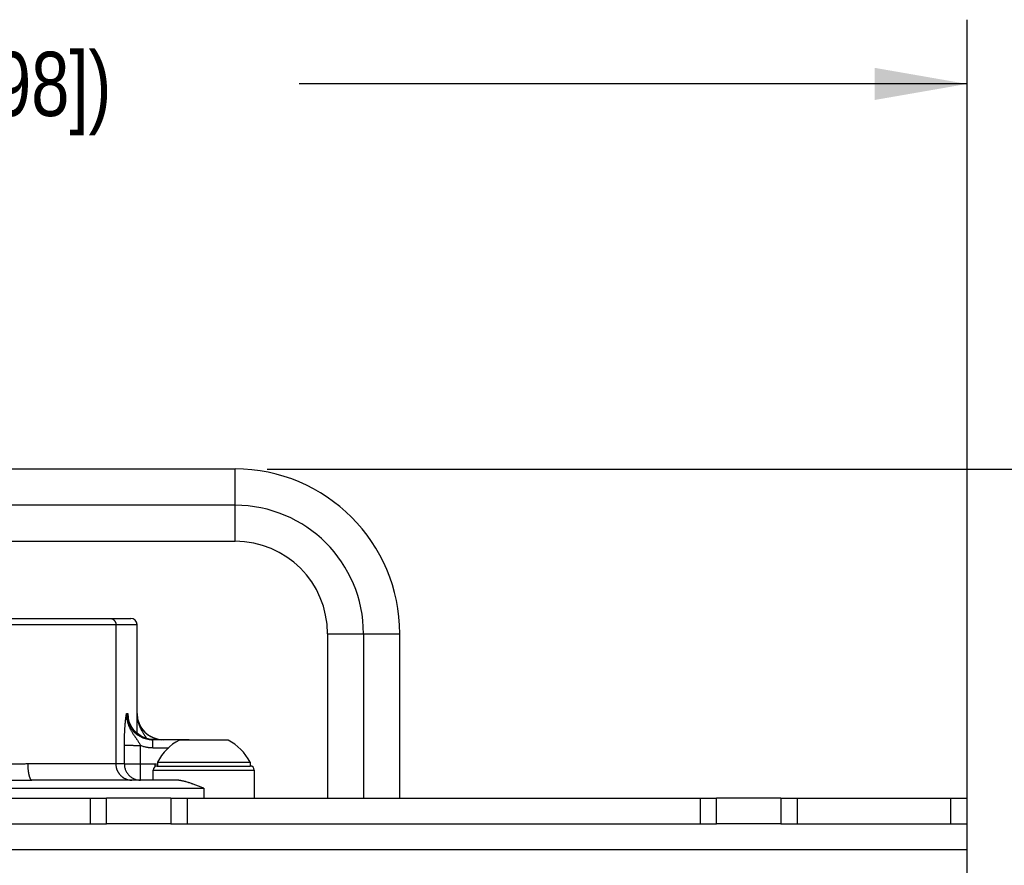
# Model space of a CAD drawing. Header units: inches. Extents: x 0 to 34, y 0 to 22.
# Tile 117 of 119: x 29.3 to 31.2, y 6 to 7.7. Entities that reach past the tile are written whole.
import ezdxf

# ---------------------------------------------------------------- set-up
doc = ezdxf.new("R2010")
doc.units = ezdxf.units.IN
doc.header["$LTSCALE"] = 1.87
doc.header["$MEASUREMENT"] = 0
doc.layers.get('0').update_dxf_attribs({"linetype": 'CONTINUOUS'})
doc.layers.add('02___PRT_ALL_AXES', color=7, linetype='CONTINUOUS')
doc.layers.add('DIMENSIONS', color=7, linetype='CONTINUOUS')
doc.styles.get("Standard").update_dxf_attribs({"font": 'txt', "width": 0.8})
doc.dimstyles.new('DIMSTYLE_1', dxfattribs={"dimtxt": 0.125, "dimasz": 0.18, "dimexe": 0.125, "dimexo": 0.0625, "dimgap": 0.0625, "dimtad": 0, "dimtih": 1, "dimtoh": 1, "dimdec": 3, "dimlfac": 2, "dimzin": 4, "dimdsep": 46, "dimtxsty": 'STANDARD', "dimblk": '_FILLED', "dimblk1": '_FILLED', "dimblk2": '_FILLED', "dimcen": 0.09, "dimadec": 0, "dimazin": 0, "dimtp": 0.001, "dimtm": 0.001, "dimtfac": 1, "dimtdec": 3, "dimtofl": 0, "dimtmove": 0, "dimatfit": 3, "dimldrblk": '_FILLED', "dimfxl": 1, "dimtolj": 1, "dimtzin": 4, "dimarcsym": 0})

# ---------------------------------------------------------------- blocks, each defined once
blk = doc.blocks.new('_FILLED')
at = {"color": 0, "linetype": 'BYBLOCK'}
blk.add_solid([(0, 0), (-1, 0.174), (-1, -0.174)], dxfattribs=at)
blk = doc.blocks.new('*D0')
at = {"layer": 'DIMENSIONS', "color": 2, "linetype": 'CONTINUOUS'}
for p, q in [((29.732, 6.7974), (32.4057, 6.7974)), ((32.2807, 6.7974), (32.2807, 5.822)), ((32.2807, 4.5966), (32.2807, 5.572)), ((30.7333, 4.5966), (32.4057, 4.5966))]:
    blk.add_line(p, q, dxfattribs=at)
at = {"layer": 'DIMENSIONS', "color": 2, "linetype": 'CONTINUOUS', "xscale": 0.18, "yscale": 0.18, "zscale": 0.18}
for p, rotation in [((32.2807, 6.7974), 90), ((32.2807, 4.5966), 270)]:
    blk.add_blockref('_FILLED', p, dxfattribs=dict(at, rotation=rotation))
at = {"layer": 'DIMENSIONS', "color": 2, "linetype": 'CONTINUOUS', "insert": (32.2807, 5.7595), "char_height": 0.125, "width": 1.525, "attachment_point": 2, "line_spacing_factor": 0.9}
blk.add_mtext('(4.402{\\Ftxt.shx;\\W1.000000;\\H0.125000; }[111.8])', dxfattribs=at)
blk = doc.blocks.new('*D1')
at = {"layer": 'DIMENSIONS', "color": 2, "linetype": 'CONTINUOUS'}
for p, q in [((26.7445, 6.1199), (26.7445, 7.6724)), ((31.0945, 6.1199), (31.0945, 7.6724)), ((26.7445, 7.5474), (28.0445, 7.5474)), ((31.0945, 7.5474), (29.7945, 7.5474))]:
    blk.add_line(p, q, dxfattribs=at)
at = {"layer": 'DIMENSIONS', "color": 2, "linetype": 'CONTINUOUS', "xscale": 0.18, "yscale": 0.18, "zscale": 0.18, "rotation": 180}
blk.add_blockref('_FILLED', (26.7445, 7.5474), dxfattribs=at)
at = {"layer": 'DIMENSIONS', "color": 2, "linetype": 'CONTINUOUS', "xscale": 0.18, "yscale": 0.18, "zscale": 0.18}
blk.add_blockref('_FILLED', (31.0945, 7.5474), dxfattribs=at)
at = {"layer": 'DIMENSIONS', "color": 2, "linetype": 'CONTINUOUS', "insert": (28.9195, 7.6099), "char_height": 0.125, "width": 1.625, "attachment_point": 2, "line_spacing_factor": 0.9}
blk.add_mtext('(8.700{\\Ftxt.shx;\\W1.000000;\\H0.125000; }[220.98])', dxfattribs=at)

msp = doc.modelspace()

# ---------------------------------------------------------------- linework, layer by layer
at = {"color": 7, "linetype": 'CONTINUOUS'}
for p, q in [((29.66955, 6.79738), (28.16955, 6.79738)), ((29.66955, 6.65676), (29.66955, 6.79798)), ((29.66955, 6.72738), (28.16955, 6.72738)), ((29.66955, 6.65676), (28.16955, 6.65676)), ((28.37232, 6.50727), (29.46681, 6.50727)), ((28.36051, 6.49546), (29.47862, 6.49546)), ((29.43743, 6.49546), (29.43743, 6.2238)), ((29.47862, 6.32223), (29.47862, 6.49546)), ((29.84955, 6.47738), (29.99017, 6.47738)), ((29.84955, 6.47738), (29.84955, 6.15738)), ((29.91955, 6.47738), (29.91955, 6.15738)), ((29.99017, 6.15738), (29.99017, 6.47738)), ((29.45811, 6.32223), (29.46066, 6.32223)), ((29.46066, 6.32223), (29.46169, 6.3144)), ((29.46119, 6.31549), (29.46116, 6.31563)), ((29.46118, 6.31548), (29.46116, 6.31558)), ((29.47842, 6.32223), (29.47799, 6.2842)), ((29.47862, 6.32223), (29.47842, 6.32223)), ((29.50951, 6.25557), (29.50951, 6.27105)), ((29.57705, 6.27105), (29.50951, 6.27105)), ((29.65605, 6.27037), (29.56105, 6.27037)), ((29.57705, 6.27105), (29.57705, 6.27037)), ((29.45399, 6.2238), (29.45405, 6.26058)), ((29.48533, 6.22325), (29.4854, 6.26003)), ((29.50951, 6.25557), (29.54031, 6.25557)), ((29.45399, 6.2238), (29.26595, 6.2238)), ((29.48533, 6.19231), (29.48533, 6.22325)), ((29.51406, 6.22325), (29.48533, 6.22325)), ((29.51012, 6.19231), (29.51012, 6.21199)), ((29.51012, 6.21199), (29.70697, 6.21199)), ((29.51406, 6.21871), (29.51406, 6.22325)), ((29.51799, 6.21987), (29.6991, 6.21987)), ((29.5183, 6.22744), (29.5183, 6.21987)), ((29.5183, 6.22744), (29.6988, 6.22744)), ((29.6988, 6.22744), (29.6988, 6.21987)), ((29.70697, 6.21199), (29.70697, 6.15738)), ((29.205, 6.19201), (29.27415, 6.19231)), ((29.55514, 6.19231), (29.27415, 6.19231)), ((29.18297, 6.17656), (29.60855, 6.17656)), ((29.60855, 6.17656), (29.60855, 6.15738)), ((28.41955, 6.15738), (29.41955, 6.15738)), ((29.38805, 6.10738), (29.38805, 6.15738)), ((29.41955, 6.10738), (29.41955, 6.15738)), ((29.54455, 6.15738), (30.60705, 6.15738)), ((29.54455, 6.15738), (29.54455, 6.10738)), ((29.57605, 6.15738), (29.57605, 6.10738)), ((30.57555, 6.10738), (30.57555, 6.15738)), ((30.60705, 6.10738), (30.60705, 6.15738)), ((30.73205, 6.15738), (31.09455, 6.15738)), ((30.73205, 6.15738), (30.73205, 6.10738)), ((30.76355, 6.15738), (30.76355, 6.10738)), ((31.06305, 6.10738), (31.06305, 6.15738)), ((31.09455, 5.20163), (31.09455, 6.15738)), ((28.41955, 6.10738), (29.41955, 6.10738)), ((29.54455, 6.10738), (30.60705, 6.10738)), ((30.73205, 6.10738), (31.09455, 6.10738)), ((26.74455, 6.05738), (31.09455, 6.05738))]:
    msp.add_line(p, q, dxfattribs=at)
msp.add_lwpolyline([(29.50952, 6.27124), (29.50474, 6.27159), (29.49563, 6.27378), (29.48706, 6.27759), (29.47932, 6.28288), (29.47268, 6.28947), (29.46735, 6.29716), (29.46351, 6.30566), (29.46116, 6.31558)], dxfattribs=at)
for centre, radius, start, end in [((29.66955, 6.47738), 0.32062, 0, 90), ((29.66955, 6.47738), 0.25, 0, 90), ((29.66955, 6.47738), 0.18, 0, 90), ((29.46681, 6.49546), 0.01181, 0, 90), ((29.51976, 6.32337), 0.05911, 181.10916, 187.57469), ((29.51149, 6.32234), 0.05083, 180.1234, 187.75936), ((29.51189, 6.32238), 0.05123, 187.74905, 188.4534), ((29.06928, 6.26487), 0.39552, 7.0149, 7.19377), ((29.08847, 6.26728), 0.37618, 6.86395, 7.00735), ((29.52981, 6.32223), 0.05118, 180, 270), ((29.60855, 6.18031), 0.10182, 117.8092, 152.42486), ((29.57705, 6.23955), 0.0315, 78.27537, 90), ((29.60855, 6.18031), 0.10182, 27.57514, 62.1908), ((29.51799, 6.21199), 0.00787, 90, 180), ((29.51405, 6.17545), 0.0478, 84.90578, 89.9933), ((29.6991, 6.21199), 0.00787, 0, 90)]:
    msp.add_arc(centre, radius, start, end, dxfattribs=at)
for points, knots in [([(29.42571, 6.50727), (29.42609, 6.50727), (29.42686, 6.50723), (29.42781, 6.50709), (29.42856, 6.50692), (29.4293, 6.50671), (29.4302, 6.50639), (29.43107, 6.50597), (29.43174, 6.50559), (29.43238, 6.50518), (29.43315, 6.5046), (29.43401, 6.50382), (29.43478, 6.50296), (29.43535, 6.50218), (29.43576, 6.50153), (29.43614, 6.50086), (29.43655, 6.49998), (29.43688, 6.49907), (29.43708, 6.49833), (29.43725, 6.49757), (29.43739, 6.49661), (29.43743, 6.49584), (29.43743, 6.49546)], [0, 0, 0, 0, 0.0621715, 0.1244732, 0.1556496, 0.1868214, 0.2491352, 0.3114621, 0.3426497, 0.3738511, 0.4362769, 0.4987522, 0.5612757, 0.6238434, 0.6551495, 0.6864628, 0.7491001, 0.8117921, 0.843174, 0.8745719, 0.9373422, 1, 1, 1, 1]), ([(29.45405, 6.26058), (29.45405, 6.26223), (29.45407, 6.26552), (29.45414, 6.2704), (29.45424, 6.27443), (29.45433, 6.2776), (29.45441, 6.27993), (29.4545, 6.28223), (29.45463, 6.28521), (29.45481, 6.28882), (29.45502, 6.29235), (29.4552, 6.29508), (29.45535, 6.29705), (29.45549, 6.29896), (29.45569, 6.30142), (29.45596, 6.30436), (29.45629, 6.30773), (29.45658, 6.31042), (29.45682, 6.31249), (29.45701, 6.31397), (29.45719, 6.31542), (29.45743, 6.31728), (29.45774, 6.31955), (29.45799, 6.32134), (29.45811, 6.32223)], [0, 0, 0, 0, 0.0800207, 0.1592776, 0.2371715, 0.2754441, 0.3131943, 0.3503638, 0.3868929, 0.4578483, 0.5257689, 0.5585328, 0.5904836, 0.621607, 0.651877, 0.7098982, 0.7647075, 0.8165059, 0.8413435, 0.8654982, 0.8890336, 0.9120402, 0.9567356, 1, 1, 1, 1]), ([(29.45811, 6.32223), (29.45809, 6.32126), (29.4581, 6.31932), (29.45826, 6.31643), (29.45857, 6.31356), (29.459, 6.31073), (29.45956, 6.30796), (29.46024, 6.30525), (29.46102, 6.30262), (29.46189, 6.30006), (29.46285, 6.29759), (29.46387, 6.2952), (29.46495, 6.29291), (29.46607, 6.29071), (29.46722, 6.2886), (29.46839, 6.28657), (29.46957, 6.28464), (29.47074, 6.28278), (29.47191, 6.281), (29.47306, 6.27929), (29.47418, 6.27764), (29.47527, 6.27606), (29.47633, 6.27453), (29.47735, 6.27305), (29.47833, 6.27161), (29.47957, 6.26977), (29.48102, 6.26755), (29.48262, 6.26497), (29.48407, 6.26248), (29.48497, 6.26084), (29.4854, 6.26003)], [0, 0, 0, 0, 0.0420226, 0.083968, 0.1257063, 0.1670982, 0.2080154, 0.248392, 0.2881655, 0.3272591, 0.365595, 0.4031263, 0.4398032, 0.475563, 0.5103462, 0.544144, 0.5769522, 0.6087571, 0.6395455, 0.6693321, 0.6981368, 0.7259769, 0.7528745, 0.7788765, 0.804036, 0.8284074, 0.874981, 0.9189112, 0.960487, 1, 1, 1, 1]), ([(29.45811, 6.32223), (29.45811, 6.32055), (29.45827, 6.31719), (29.45901, 6.31221), (29.46023, 6.30732), (29.46193, 6.30257), (29.4641, 6.29802), (29.46627, 6.29442), (29.4682, 6.29168), (29.46976, 6.2897), (29.47141, 6.2878), (29.47373, 6.28538), (29.47685, 6.28257), (29.48024, 6.28008), (29.48308, 6.27829), (29.48528, 6.27705), (29.48753, 6.27592), (29.49061, 6.27457), (29.49457, 6.27317), (29.49947, 6.27195), (29.50447, 6.27121), (29.50783, 6.27105), (29.50951, 6.27105)], [0, 0, 0, 0, 0.0624577, 0.1249197, 0.1873792, 0.2498282, 0.3122751, 0.3747327, 0.405974, 0.4372157, 0.4684571, 0.4996985, 0.5621696, 0.6246611, 0.6559232, 0.6871889, 0.7184576, 0.7497298, 0.8122729, 0.8748419, 0.9374231, 1, 1, 1, 1]), ([(29.51018, 6.27109), (29.5087, 6.27115), (29.50573, 6.27139), (29.50134, 6.27214), (29.49702, 6.27326), (29.49352, 6.2745), (29.49079, 6.27567), (29.48811, 6.27696), (29.48488, 6.27879), (29.48181, 6.28088), (29.47947, 6.28271), (29.47778, 6.28415), (29.47615, 6.28567), (29.47459, 6.28726), (29.4731, 6.28891), (29.47121, 6.2912), (29.46904, 6.29421), (29.46713, 6.29739), (29.46578, 6.30003), (29.46485, 6.30205), (29.46401, 6.30411), (29.46301, 6.3069), (29.462, 6.31047), (29.46143, 6.31339), (29.46121, 6.31485)], [0, 0, 0, 0, 0.0625441, 0.1251008, 0.1876546, 0.2501929, 0.2814634, 0.3127317, 0.3752494, 0.4377584, 0.469015, 0.5002678, 0.5315175, 0.5627655, 0.5940133, 0.6252609, 0.6877383, 0.7502034, 0.7814367, 0.812666, 0.8438929, 0.8751195, 0.9375598, 1, 1, 1, 1]), ([(29.47842, 6.32223), (29.47842, 6.3209), (29.47851, 6.31825), (29.47884, 6.31498), (29.47922, 6.3124), (29.47967, 6.30988), (29.48037, 6.3068), (29.48124, 6.30379), (29.48201, 6.30146), (29.48263, 6.29976), (29.48328, 6.29809), (29.48396, 6.29646), (29.48467, 6.29487), (29.48539, 6.29333), (29.48613, 6.29182), (29.48689, 6.29035), (29.48765, 6.28892), (29.48867, 6.28709), (29.48996, 6.28489), (29.49151, 6.28236), (29.4928, 6.28034), (29.49381, 6.27878), (29.49456, 6.27765), (29.49528, 6.27655), (29.49623, 6.27512), (29.49692, 6.27406), (29.49738, 6.27336)], [0, 0, 0, 0, 0.0748892, 0.1488031, 0.1853463, 0.2215765, 0.2930175, 0.3630241, 0.3974473, 0.4314513, 0.4650148, 0.4981166, 0.5307313, 0.5628299, 0.5943796, 0.6253507, 0.655742, 0.6855597, 0.7434876, 0.7991506, 0.8525815, 0.8784751, 0.9038271, 0.9286418, 0.9529306, 1, 1, 1, 1]), ([(29.47842, 6.32223), (29.47842, 6.32104), (29.47851, 6.31867), (29.47888, 6.31513), (29.4795, 6.31163), (29.48035, 6.30817), (29.48127, 6.30535), (29.48211, 6.30314), (29.4828, 6.30151), (29.48355, 6.2999), (29.48462, 6.29779), (29.48609, 6.29523), (29.48807, 6.29228), (29.48988, 6.28995), (29.49142, 6.28816), (29.49262, 6.28686), (29.49386, 6.2856), (29.49558, 6.28399), (29.49782, 6.28208), (29.50067, 6.27999), (29.50365, 6.2781), (29.50571, 6.27697), (29.50676, 6.27645)], [0, 0, 0, 0, 0.0627474, 0.1254873, 0.1882124, 0.2509114, 0.3135728, 0.3448918, 0.3761997, 0.4074975, 0.4387861, 0.5013276, 0.5638299, 0.6262854, 0.6574975, 0.6886953, 0.7198783, 0.7510476, 0.8133422, 0.8755976, 0.9378166, 1, 1, 1, 1]), ([(29.50676, 6.27645), (29.50755, 6.27606), (29.50874, 6.2755), (29.51035, 6.27482), (29.51199, 6.27418), (29.51406, 6.27346), (29.51742, 6.27248), (29.52171, 6.27158), (29.5252, 6.27122), (29.52695, 6.27112)], [0, 0, 0, 0, 0.1251179, 0.1876661, 0.2502059, 0.3752558, 0.5002852, 0.7501996, 1, 1, 1, 1]), ([(29.45405, 6.26058), (29.45407, 6.26058), (29.45412, 6.26057), (29.45421, 6.26056), (29.45431, 6.26055), (29.45447, 6.26053), (29.45472, 6.26051), (29.45506, 6.26049), (29.45547, 6.26046), (29.45594, 6.26044), (29.45648, 6.26041), (29.45709, 6.26039), (29.45776, 6.26037), (29.45879, 6.26033), (29.46024, 6.26029), (29.46216, 6.26025), (29.46429, 6.26021), (29.46662, 6.26017), (29.46912, 6.26014), (29.47174, 6.26011), (29.47444, 6.26009), (29.47719, 6.26007), (29.48085, 6.26005), (29.48359, 6.26004), (29.4854, 6.26003)], [0, 0, 0, 0, 0.002298, 0.005066, 0.0083107, 0.0120381, 0.0209644, 0.0318904, 0.0448601, 0.0599169, 0.0771038, 0.0964639, 0.1180207, 0.1417209, 0.1952605, 0.2565009, 0.3248597, 0.3996368, 0.4796616, 0.5636454, 0.6502999, 0.7383698, 0.8267346, 1, 1, 1, 1]), ([(29.4854, 6.26003), (29.48636, 6.25967), (29.48829, 6.25897), (29.49124, 6.25807), (29.49422, 6.2573), (29.49674, 6.25677), (29.49876, 6.25642), (29.50029, 6.25619), (29.50182, 6.256), (29.50386, 6.25579), (29.50643, 6.25562), (29.50848, 6.25557), (29.50951, 6.25557)], [0, 0, 0, 0, 0.1249625, 0.2499776, 0.3749945, 0.4999913, 0.562492, 0.6249951, 0.6875037, 0.7500177, 0.8750336, 1, 1, 1, 1]), ([(29.26595, 6.2238), (29.26345, 6.2238), (29.25842, 6.22377), (29.25086, 6.22364), (29.24327, 6.22347), (29.2331, 6.22324), (29.22034, 6.22299), (29.21012, 6.22291), (29.205, 6.22291)], [0, 0, 0, 0, 0.123352, 0.2473527, 0.3719241, 0.4969794, 0.748152, 1, 1, 1, 1]), ([(29.26595, 6.2238), (29.26595, 6.22286), (29.26598, 6.22095), (29.26608, 6.21805), (29.26626, 6.21513), (29.26647, 6.2127), (29.26669, 6.21077), (29.26687, 6.20935), (29.26707, 6.20795), (29.26729, 6.20658), (29.26752, 6.20525), (29.26778, 6.20396), (29.26805, 6.20273), (29.26834, 6.20155), (29.26865, 6.20043), (29.26897, 6.19937), (29.26931, 6.19839), (29.26965, 6.19747), (29.27001, 6.19662), (29.27037, 6.19585), (29.27074, 6.19515), (29.27111, 6.19453), (29.27149, 6.19399), (29.27187, 6.19353), (29.27226, 6.19315), (29.27264, 6.19284), (29.27302, 6.1926), (29.27334, 6.19245), (29.2736, 6.19238), (29.27378, 6.19234), (29.27397, 6.19231), (29.27409, 6.19231), (29.27415, 6.19231)], [0, 0, 0, 0, 0.0835265, 0.1691903, 0.255847, 0.3423656, 0.38522, 0.4275886, 0.4692986, 0.5101785, 0.5500577, 0.5887674, 0.6261412, 0.6620155, 0.696248, 0.7287678, 0.7595228, 0.7884637, 0.8155455, 0.8407289, 0.8639831, 0.8852898, 0.9046682, 0.9222357, 0.9381468, 0.9525777, 0.9657309, 0.9778384, 0.9835851, 0.9891704, 0.9946299, 1, 1, 1, 1]), ([(29.43743, 6.2238), (29.43743, 6.22277), (29.4375, 6.22123), (29.43775, 6.21918), (29.43801, 6.21766), (29.43835, 6.21615), (29.43876, 6.21466), (29.43924, 6.21319), (29.43979, 6.21174), (29.44042, 6.21033), (29.44111, 6.20895), (29.44186, 6.2076), (29.44268, 6.2063), (29.44357, 6.20503), (29.44482, 6.20341), (29.44654, 6.2015), (29.44844, 6.19976), (29.45005, 6.19849), (29.45131, 6.1976), (29.4526, 6.19678), (29.45394, 6.19601), (29.45531, 6.19532), (29.45671, 6.19469), (29.45814, 6.19414), (29.4596, 6.19365), (29.46108, 6.19324), (29.46258, 6.1929), (29.46409, 6.19263), (29.46612, 6.19238), (29.46766, 6.19231), (29.46868, 6.19231)], [0, 0, 0, 0, 0.0626791, 0.0940652, 0.1254556, 0.1568358, 0.1881996, 0.2195495, 0.2508876, 0.2822165, 0.3135384, 0.3448531, 0.3761589, 0.407454, 0.4387368, 0.5012469, 0.5637092, 0.5949325, 0.6261451, 0.6573463, 0.6885353, 0.7197115, 0.750876, 0.7820329, 0.8131862, 0.8443401, 0.875499, 0.9066588, 0.9378074, 1, 1, 1, 1]), ([(29.48534, 6.22325), (29.48341, 6.22326), (29.48055, 6.22327), (29.47676, 6.22329), (29.47402, 6.22331), (29.47137, 6.22333), (29.46884, 6.22336), (29.46645, 6.22339), (29.46423, 6.22343), (29.46217, 6.22347), (29.46032, 6.22351), (29.45891, 6.22355), (29.45788, 6.22358), (29.4572, 6.2236), (29.45658, 6.22363), (29.45602, 6.22365), (29.45553, 6.22367), (29.45509, 6.2237), (29.45472, 6.22372), (29.45446, 6.22375), (29.45428, 6.22376), (29.45416, 6.22378), (29.45407, 6.22379), (29.45401, 6.2238), (29.45399, 6.2238)], [0, 0, 0, 0, 0.1840284, 0.2740896, 0.3618264, 0.4464981, 0.5273831, 0.6037957, 0.6750882, 0.7406579, 0.7999477, 0.8524555, 0.8760251, 0.8977374, 0.9175468, 0.9354115, 0.9512942, 0.9651619, 0.9769864, 0.9867443, 0.9908427, 0.9944186, 0.997471, 1, 1, 1, 1]), ([(29.45399, 6.2238), (29.45399, 6.22174), (29.45439, 6.21762), (29.45618, 6.21167), (29.4591, 6.20619), (29.46172, 6.20299), (29.46317, 6.20153)], [0, 0, 0, 0, 0.2501981, 0.5003093, 0.7502597, 1, 1, 1, 1]), ([(29.46317, 6.20153), (29.46461, 6.20008), (29.4678, 6.19745), (29.47326, 6.19452), (29.47918, 6.19271), (29.48329, 6.19231), (29.48533, 6.19231)], [0, 0, 0, 0, 0.2502611, 0.5003111, 0.7501993, 1, 1, 1, 1]), ([(29.60855, 6.17656), (29.60627, 6.17747), (29.60172, 6.17929), (29.59603, 6.18152), (29.59148, 6.18325), (29.58865, 6.1843), (29.58638, 6.18512), (29.58413, 6.18591), (29.58188, 6.18668), (29.57963, 6.18742), (29.57739, 6.18813), (29.57516, 6.1888), (29.57293, 6.18943), (29.57073, 6.19002), (29.56799, 6.19068), (29.56525, 6.19125), (29.56308, 6.19162), (29.56146, 6.19186), (29.55986, 6.19205), (29.55776, 6.19224), (29.55618, 6.19231), (29.55514, 6.19231)], [0, 0, 0, 0, 0.1315613, 0.2625703, 0.3276856, 0.3924422, 0.4246608, 0.4567593, 0.5205499, 0.55222, 0.5837248, 0.6461847, 0.6771157, 0.7078295, 0.7685461, 0.8282253, 0.8576413, 0.8867575, 0.9155612, 0.9440445, 1, 1, 1, 1])]:
    msp.add_open_spline(points, degree=3, knots=knots, dxfattribs=at)
at = {"layer": '02___PRT_ALL_AXES', "color": 7, "linetype": 'CONTINUOUS'}
for p, q in [((29.54455, 6.15738), (29.41955, 6.15738)), ((30.73205, 6.15738), (30.60705, 6.15738)), ((29.54455, 6.10738), (29.41955, 6.10738)), ((30.73205, 6.10738), (30.60705, 6.10738))]:
    msp.add_line(p, q, dxfattribs=at)

# ---------------------------------------------------------------- dimensions: what is measured, and where the dimension line sits
at = {"layer": 'DIMENSIONS', "color": 2, "linetype": 'CONTINUOUS'}
dim = msp.add_linear_dim(base=(31.09455, 7.54738), p1=(26.74455, 6.05738), p2=(31.09455, 6.05738), text='(<>)', dimstyle='DIMSTYLE_1', dxfattribs=at)
dim.commit()
dim.dimension.update_dxf_attribs({"geometry": '*D1', "text_midpoint": (28.91955, 7.54738), "dimtype": 160})
dim = msp.add_linear_dim(base=(32.2807021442, 6.7973811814), p1=(30.6707951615, 4.5966311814), p2=(29.6695451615, 6.7973811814), angle=90, text='(<>)', dimstyle='DIMSTYLE_1', dxfattribs=at)
dim.commit()
dim.dimension.update_dxf_attribs({"geometry": '*D0', "text_midpoint": (32.2807021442, 5.6970061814), "dimtype": 160})

doc.saveas('drawing.dxf')
